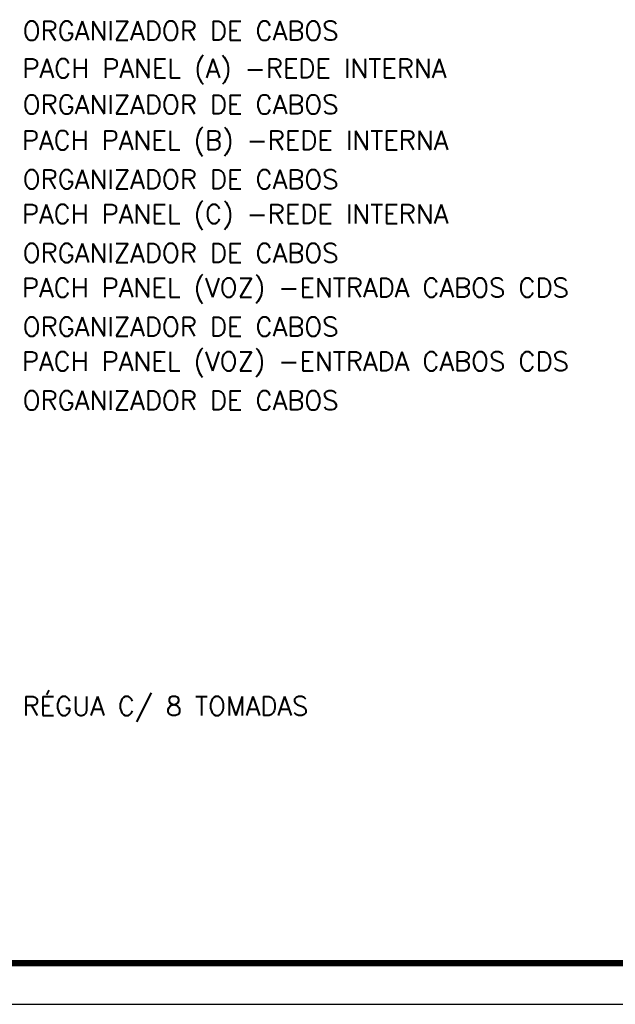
# Model space of a CAD drawing. Extents: x 45.9 to 96.9, y -282.3 to -252.9.
# Tile 13 of 17: x 80.4 to 85.2, y -282.3 to -274.2. Entities that reach past the tile are written whole.
import ezdxf

# ---------------------------------------------------------------- set-up
doc = ezdxf.new("R2010")
doc.units = 0
doc.header["$MEASUREMENT"] = 0
doc.layers.get('0').update_dxf_attribs({"linetype": 'CONTINUOUS'})
doc.layers.add('CIRCUITOS', color=2, linetype='CONTINUOUS')
doc.layers.add('PRANCHA', color=8, linetype='CONTINUOUS')
doc.styles.add('ROMANS', font='romans')

# ---------------------------------------------------------------- blocks, each defined once
blk = doc.blocks.new('A1 1-50')
at = {"layer": 'PRANCHA'}
blk.add_line((3794.8953, 242.7029), (3837.0764, 242.7029), dxfattribs=at)
at = {"layer": 'PRANCHA', "const_width": 0.0506}
blk.add_lwpolyline([(3795.7389, 271.7403), (3795.7389, 243.0403), (3836.7389, 243.0403), (3836.7389, 271.7403), (3795.7389, 271.7403)], dxfattribs=at)

msp = doc.modelspace()

# ---------------------------------------------------------------- block references
msp.add_blockref('A1 1-50', (-3740.1748, -524.9831))

# ---------------------------------------------------------------- texts
at = {"layer": 'CIRCUITOS', "style": 'ROMANS'}
for s, p in [('ORGANIZADOR DE CABOS', (80.386, -274.3706)), ('PACH PANEL (A) -REDE INTERNA', (80.3835, -274.6784)), ('ORGANIZADOR DE CABOS', (80.386, -274.9752)), ('PACH PANEL (B) -REDE INTERNA', (80.3793, -275.2683)), ('ORGANIZADOR DE CABOS', (80.3859, -275.5893)), ('PACH PANEL (C) -REDE INTERNA', (80.3793, -275.873)), ('ORGANIZADOR DE CABOS', (80.3859, -276.1939)), ('PACH PANEL (VOZ) -ENTRADA CABOS CDS', (80.3793, -276.4776)), ('ORGANIZADOR DE CABOS', (80.3859, -276.7986)), ('PACH PANEL (VOZ) -ENTRADA CABOS CDS', (80.3793, -277.0822)), ('ORGANIZADOR DE CABOS', (80.3859, -277.4032)), ('RÉGUA C/ 8 TOMADAS', (80.3846, -279.9107))]:
    msp.add_text(s, height=0.155753, dxfattribs=at).set_placement(p)

doc.saveas('drawing.dxf')
